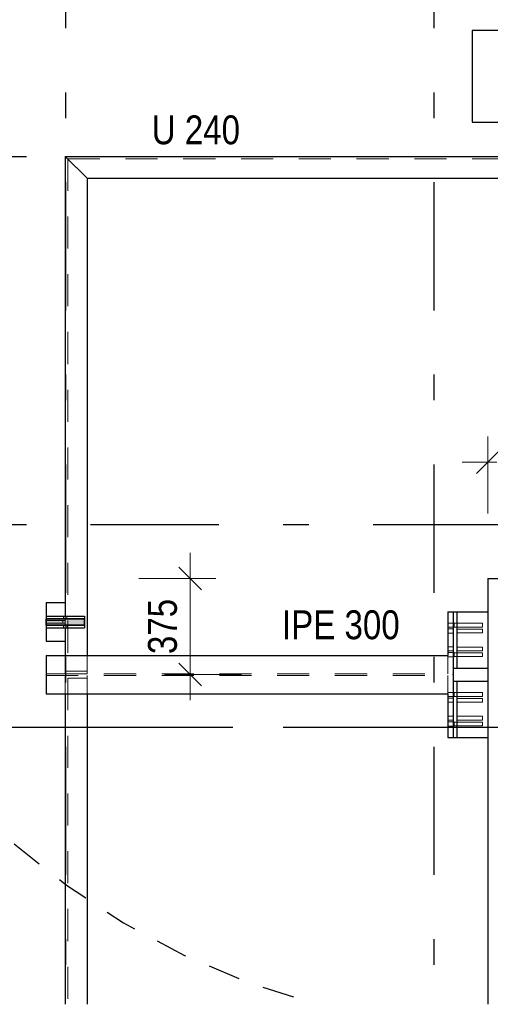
# Model space of a CAD drawing. Header units: millimetres. Extents: x -39 to 84, y 0 to 66.
# Tile 17 of 92: x -36.63 to -34.8, y 42.6 to 46.44. Entities that reach past the tile are written whole.
import ezdxf

# ---------------------------------------------------------------- set-up
doc = ezdxf.new("R2010")
doc.units = ezdxf.units.MM
doc.linetypes.add('DASHDOTX2', pattern=[2, 1, -0.5, 0, -0.5])
doc.linetypes.add('HIDDEN', pattern=[0.375, 0.25, -0.125])
for name, color, linetype, lineweight in [('Achsen', 7, 'Continuous', 20), ('Geschnittene Kanten', 7, 'Continuous', 20), ('Schraffuren', 7, 'Continuous', 20)]:
    doc.layers.add(name, color=color, linetype=linetype, lineweight=lineweight)
doc.styles.add('Arial Narrow', font='ARIALN.TTF')
doc.dimstyles.new('Arch_Strakon_dimstyle', dxfattribs={"dimtxt": 15.75, "dimasz": 1, "dimexe": 1.25, "dimexo": 0.0625, "dimgap": 1, "dimtad": 0, "dimdec": 5, "dimzin": 12, "dimdsep": 46, "dimtxsty": 'Arial Narrow', "dimblk": 'Arrowhead_Tick', "dimsah": 1, "dimcen": 0, "dimse1": 1, "dimse2": 1, "dimclrd": 6, "dimclrt": 2, "dimazin": 0, "dimtfac": 1, "dimtdec": 4, "dimtmove": 0, "dimatfit": 3, "dimldrblk": 'NONE', "dimfxl": 1, "dimtvp": 1, "dimtolj": 1, "dimtzin": 0, "dimlwd": 13, "dimarcsym": 2})

# ---------------------------------------------------------------- blocks, each defined once
blk = doc.blocks.new('Arrowhead_Tick')
at = {"color": 0, "linetype": 'Continuous', "lineweight": -2}
for p, q in [((0, 20), (0, -10)), ((-1, 0), (0, 0)), ((10, 0), (0, 0))]:
    blk.add_line(p, q, dxfattribs=at)
at = {"color": 2, "linetype": 'Continuous', "lineweight": 35}
blk.add_line((4.42, 4.42), (-4.42, -4.42), dxfattribs=at)
blk = doc.blocks.new('*D143')
at = {"layer": 'Achsen', "color": 6, "linetype": 'Continuous', "lineweight": 13}
for p, q in [((-33.9203, 45.9912), (-33.9203, 46.0012)), ((-33.9203, 45.9062), (-33.9203, 45.9812)), ((-33.9203, 45.8962), (-33.9203, 45.8862))]:
    blk.add_line(p, q, dxfattribs=at)
at = {"layer": 'Defpoints', "color": 0}
for p in [(-34.6538, 45.9812), (-33.9203, 45.9812), (-37.4581, 45.9062)]:
    blk.add_point(p, dxfattribs=at)
at = {"layer": 'Achsen', "color": 6, "lineweight": 13, "xscale": 0.01, "yscale": 0.01, "zscale": 0.01}
for p, rotation in [((-33.9203, 45.9812), 270.0000000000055), ((-33.9203, 45.9062), 90.00000000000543)]:
    blk.add_blockref('Arrowhead_Tick', p, dxfattribs=dict(at, rotation=rotation))
at = {"layer": 'Achsen', "color": 2, "lineweight": 35, "insert": (-33.9703, 46.1467), "char_height": 0.1575, "attachment_point": 5, "rotation": 90, "style": 'Arial Narrow'}
blk.add_mtext('\\A1;7{\\A1;\\H.6x;\\S5;}', dxfattribs=at)
blk = doc.blocks.new('_None')
blk = doc.blocks.new('*D179')
at = {"layer": 'Achsen', "color": 6, "linetype": 'Continuous', "lineweight": 13}
blk.add_line((-35.9703, 43.8963), (-35.9703, 44.2513), dxfattribs=at)
at = {"layer": 'Defpoints', "color": 0}
for p in [(-35.9703, 44.2613), (-34.8115, 44.2613), (-34.9465, 43.8863)]:
    blk.add_point(p, dxfattribs=at)
at = {"layer": 'Achsen', "color": 6, "lineweight": 13, "xscale": 0.01, "yscale": 0.01, "zscale": 0.01}
for p, rotation in [((-35.9703, 44.2613), 90), ((-35.9703, 43.8863), 270)]:
    blk.add_blockref('Arrowhead_Tick', p, dxfattribs=dict(at, rotation=rotation))
at = {"layer": 'Achsen', "color": 3, "lineweight": 35, "insert": (-36.0777, 44.0738), "char_height": 0.1125, "attachment_point": 5, "rotation": 90, "style": 'Arial Narrow'}
blk.add_mtext('\\A1;375', dxfattribs=at)
blk = doc.blocks.new('*D180')
at = {"layer": 'Achsen', "color": 6, "linetype": 'Continuous', "lineweight": 13}
for p, q in [((-34.8015, 44.7137), (-34.7763, 44.7137)), ((-34.4465, 44.7137), (-34.4717, 44.7137))]:
    blk.add_line(p, q, dxfattribs=at)
at = {"layer": 'Defpoints', "color": 0}
for p in [(-34.4365, 44.7137), (-34.4365, 44.3963), (-34.8115, 44.2613)]:
    blk.add_point(p, dxfattribs=at)
at = {"layer": 'Achsen', "color": 6, "lineweight": 13, "xscale": 0.01, "yscale": 0.01, "zscale": 0.01}
for p, rotation in [((-34.4365, 44.7137), 2.171258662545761e-12), ((-34.8115, 44.7137), 180.0000000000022)]:
    blk.add_blockref('Arrowhead_Tick', p, dxfattribs=dict(at, rotation=rotation))
at = {"layer": 'Achsen', "color": 3, "lineweight": 35, "insert": (-34.624, 44.7637), "char_height": 0.1125, "attachment_point": 5, "style": 'Arial Narrow'}
blk.add_mtext('\\A1;375', dxfattribs=at)

msp = doc.modelspace()

# ---------------------------------------------------------------- hatches: boundary and pattern name
at = {"layer": 'Schraffuren', "lineweight": 13, "true_color": 0x91ffff}
msp.add_hatch(color=131, dxfattribs=at).paths.add_polyline_path([(-36.3816775, 44.1041692), (-36.3816775, 44.0791692), (-36.5316775, 44.0791692), (-36.5316775, 44.1041692)])

# ---------------------------------------------------------------- linework, layer by layer
at = {"color": 3, "linetype": 'Continuous', "lineweight": 25}
for p, q in [((-34.4738247, 46.396668), (-34.8722747, 46.396668)), ((-34.8722747, 46.396668), (-34.8722747, 46.039168)), ((-34.8722747, 46.039168), (-34.4738247, 46.039168))]:
    msp.add_line(p, q, dxfattribs=at)
at = {"color": 6, "linetype": 'HIDDEN', "lineweight": 13, "ltscale": 0.5}
for p, q in [((-36.4471775, 45.8966595), (-34.4496673, 45.8966595)), ((-36.4471775, 45.8966595), (-36.4471775, 43.8998972)), ((-36.5316775, 44.0966692), (-36.4566775, 44.0966692)), ((-36.4666775, 44.0966692), (-36.4666775, 44.0866692)), ((-36.4631775, 44.1146692), (-36.4631775, 44.1046692)), ((-36.4566775, 44.1146692), (-36.4566775, 44.1046692)), ((-36.4566775, 44.1041692), (-36.4566775, 44.0791692)), ((-36.4501775, 44.1146692), (-36.4501775, 44.1046692)), ((-36.5316775, 44.0866692), (-36.4566775, 44.0866692)), ((-36.4631775, 44.0786692), (-36.4631775, 44.0686692)), ((-36.4566775, 44.0786692), (-36.4566775, 44.0686692)), ((-36.4501775, 44.0786692), (-36.4501775, 44.0686692)), ((-34.9665302, 44.0868113), (-34.9465302, 44.0868113)), ((-34.9665302, 44.0708113), (-34.9465302, 44.0708113)), ((-34.9665302, 44.0642329), (-34.9465302, 44.0642329)), ((-34.9465302, 44.0868113), (-34.9415302, 44.0868113)), ((-34.9465302, 44.0708113), (-34.9415302, 44.0708113)), ((-34.9415302, 44.0868113), (-34.9415302, 44.0862023)), ((-34.9415302, 44.0863114), (-34.9315302, 44.0863114)), ((-34.9415302, 44.0862023), (-34.9415302, 44.0844681)), ((-34.9415302, 44.0844681), (-34.9415302, 44.0818728)), ((-34.9415302, 44.0818728), (-34.9415302, 44.0788188)), ((-34.9415302, 44.0788188), (-34.9415302, 44.0757498)), ((-34.9415302, 44.0757498), (-34.9415302, 44.0731544)), ((-34.9415302, 44.0731544), (-34.9415302, 44.0714203)), ((-34.9415302, 44.0714203), (-34.9415302, 44.0708113)), ((-34.9415302, 44.0713114), (-34.9315302, 44.0713115)), ((-34.9315302, 44.0863114), (-34.8315312, 44.0863119)), ((-34.9315302, 44.0713115), (-34.8315311, 44.0713119)), ((-34.9315268, 44.0637331), (-34.8315312, 44.0637336)), ((-34.8315366, 44.0816889), (-34.8315366, 44.0841205)), ((-34.8315365, 44.0735034), (-34.8315365, 44.0759349)), ((-34.8315363, 44.0591106), (-34.8315363, 44.0615421)), ((-34.8315316, 44.0615316), (-34.8315316, 44.0631598)), ((-34.8315315, 44.0718857), (-34.8315314, 44.0735139)), ((-34.8315313, 44.08411), (-34.8315313, 44.0857382)), ((-34.8315312, 44.0863119), (-34.8315312, 44.0857439)), ((-34.8315312, 44.0857439), (-34.8315311, 44.0841205)), ((-34.8315309, 44.0735034), (-34.8315308, 44.07188)), ((-34.8315306, 44.0631655), (-34.8315306, 44.0615421)), ((-34.8315302, 44.07188), (-34.8315301, 44.0713119)), ((-34.8315296, 44.0637336), (-34.8315295, 44.0631655)), ((-34.8315295, 44.0615316), (-34.8315295, 44.0591106)), ((-34.8315295, 44.0591106), (-34.8315295, 44.056241)), ((-34.8315295, 44.056241), (-34.8315295, 44.0533703)), ((-34.8315294, 44.08411), (-34.8315294, 44.0816889)), ((-34.8315294, 44.0816889), (-34.8315294, 44.0788194)), ((-34.8315294, 44.0788194), (-34.8315294, 44.0759487)), ((-34.8315294, 44.0759487), (-34.8315294, 44.0735139)), ((-34.8315076, 44.0637336), (-34.8315076, 44.0631598)), ((-34.8315071, 44.0718857), (-34.8315071, 44.0713119)), ((-34.8315062, 44.0863119), (-34.8315062, 44.0857382)), ((-34.9665302, 44.0482329), (-34.9465302, 44.0482329)), ((-34.9315268, 44.0487331), (-34.8315311, 44.0487336)), ((-34.8315362, 44.050925), (-34.8315362, 44.0533566)), ((-34.8315318, 44.0493073), (-34.8315318, 44.0509355)), ((-34.8315303, 44.050925), (-34.8315303, 44.0493016)), ((-34.8315295, 44.0533703), (-34.8315295, 44.0509355)), ((-34.8315285, 44.0493016), (-34.8315285, 44.0487336)), ((-34.8315085, 44.0493073), (-34.8315085, 44.0487336)), ((-34.9665302, 43.9943152), (-34.9465302, 43.9943152)), ((-34.9665302, 43.9783152), (-34.9465302, 43.9783152)), ((-34.9315268, 43.9938153), (-34.8315312, 43.9938158)), ((-34.9315268, 43.9788153), (-34.8315311, 43.9788158)), ((-34.8315353, 43.9891928), (-34.8315354, 43.9916244)), ((-34.8315352, 43.9810072), (-34.8315353, 43.9834388)), ((-34.8315329, 43.9793895), (-34.8315329, 43.9810178)), ((-34.8315327, 43.9916138), (-34.8315327, 43.993242)), ((-34.8315298, 43.9916138), (-34.8315298, 43.9891928)), ((-34.8315298, 43.9891928), (-34.8315298, 43.9863232)), ((-34.8315298, 43.9863232), (-34.8315298, 43.9834525)), ((-34.8315298, 43.9834525), (-34.8315298, 43.9810178)), ((-34.8315289, 43.9932477), (-34.8315288, 43.9916244)), ((-34.8315286, 43.9810072), (-34.8315285, 43.9793839)), ((-34.8315245, 43.9938158), (-34.8315245, 43.9932477)), ((-34.8315235, 43.9793839), (-34.8315234, 43.9788158)), ((-34.8315129, 43.9793895), (-34.8315129, 43.9788158)), ((-34.831512, 43.9938158), (-34.831512, 43.993242)), ((-36.4566775, 43.9613472), (-36.4566775, 43.8998972)), ((-36.3716775, 43.9613472), (-36.3716775, 43.8998972)), ((-34.9665302, 43.9718113), (-34.9465302, 43.9718113)), ((-34.9665302, 43.9613472), (-34.9665302, 43.8898972)), ((-34.9665302, 43.9558113), (-34.9465302, 43.9558113)), ((-34.9465302, 43.9718113), (-34.9415302, 43.9718113)), ((-34.9465302, 43.9558113), (-34.9415302, 43.9558113)), ((-34.9415302, 43.9718113), (-34.9415302, 43.9712023)), ((-34.9415302, 43.9713114), (-34.9315302, 43.9713114)), ((-34.9415302, 43.9712023), (-34.9415302, 43.9694681)), ((-34.9415302, 43.9694681), (-34.9415302, 43.9668728)), ((-34.9415302, 43.9668728), (-34.9415302, 43.9638188)), ((-34.9415302, 43.9638188), (-34.9415302, 43.9607498)), ((-34.9415302, 43.9607498), (-34.9415302, 43.9581544)), ((-34.9415302, 43.9581544), (-34.9415302, 43.9564203)), ((-34.9415302, 43.9564203), (-34.9415302, 43.9558113)), ((-34.9415302, 43.9563114), (-34.9315302, 43.9563115)), ((-34.9315302, 43.9713114), (-34.8315312, 43.9713119)), ((-34.9315302, 43.9563115), (-34.8315311, 43.9563119)), ((-34.831535, 43.9666889), (-34.8315351, 43.9691205)), ((-34.8315349, 43.9585034), (-34.8315349, 43.9609349)), ((-34.8315332, 43.9568857), (-34.8315332, 43.9585139)), ((-34.831533, 43.96911), (-34.831533, 43.9707382)), ((-34.8315299, 43.96911), (-34.8315299, 43.9666889)), ((-34.8315299, 43.9666889), (-34.8315299, 43.9638194)), ((-34.8315299, 43.9638194), (-34.8315299, 43.9609487)), ((-34.8315299, 43.9609487), (-34.8315299, 43.9585139)), ((-34.8315283, 43.9707439), (-34.8315283, 43.9691205)), ((-34.831528, 43.9585034), (-34.831528, 43.95688)), ((-34.8315229, 43.9713119), (-34.8315228, 43.9707439)), ((-34.8315218, 43.95688), (-34.8315218, 43.9563119)), ((-34.8315143, 43.9568857), (-34.8315143, 43.9563119)), ((-34.8315134, 43.9713119), (-34.8315134, 43.9707382)), ((-36.5313803, 43.8898972), (-34.9665302, 43.8898972)), ((-36.5313803, 43.8827972), (-34.9665302, 43.8827972)), ((-36.4566775, 43.8998972), (-36.3716775, 43.8998972)), ((-36.4566775, 43.8996926), (-36.3716775, 43.8996926)), ((-36.4566775, 43.8996926), (-36.4566775, 43.8896926)), ((-36.4566775, 43.8896926), (-36.3716775, 43.8896926)), ((-36.4566775, 43.8827972), (-36.4566775, 43.8727972)), ((-36.4566775, 43.8727972), (-36.4566775, 43.8113472)), ((-36.4471775, 43.8727972), (-36.4471775, 42.601266)), ((-36.4471775, 43.8727972), (-36.3716775, 43.8727972)), ((-36.3716775, 43.8996926), (-36.3716775, 43.8896926)), ((-36.3716775, 43.8827972), (-36.3716775, 43.8727972)), ((-36.3716775, 43.8727972), (-36.3716775, 43.8113472)), ((-34.9665302, 43.8827972), (-34.9665302, 43.8113472)), ((-34.9665302, 43.8168113), (-34.9465302, 43.8168113)), ((-34.9665302, 43.8008113), (-34.9465302, 43.8008113)), ((-34.9665302, 43.7942329), (-34.9465302, 43.7942329)), ((-34.9465302, 43.8168113), (-34.9415302, 43.8168113)), ((-34.9465302, 43.8008113), (-34.9415302, 43.8008113)), ((-34.9415302, 43.8168113), (-34.9415302, 43.8162023)), ((-34.9415302, 43.8163114), (-34.9315302, 43.8163114)), ((-34.9415302, 43.8162023), (-34.9415302, 43.8144681)), ((-34.9415302, 43.8144681), (-34.9415302, 43.8118728)), ((-34.9415302, 43.8118728), (-34.9415302, 43.8088188)), ((-34.9415302, 43.8088188), (-34.9415302, 43.8057498)), ((-34.9415302, 43.8057498), (-34.9415302, 43.8031544)), ((-34.9415302, 43.8031544), (-34.9415302, 43.8014203)), ((-34.9415302, 43.8014203), (-34.9415302, 43.8008113)), ((-34.9415302, 43.8013114), (-34.9315302, 43.8013115)), ((-34.9315302, 43.8163114), (-34.8315312, 43.8163119)), ((-34.9315302, 43.8013115), (-34.8315311, 43.8013119)), ((-34.9315268, 43.7937331), (-34.8315312, 43.7937336)), ((-34.8315358, 43.7915316), (-34.8315357, 43.7931598)), ((-34.8315356, 43.8018857), (-34.8315356, 43.8035139)), ((-34.8315354, 43.81411), (-34.8315354, 43.8157382)), ((-34.8315329, 43.8116889), (-34.8315329, 43.8141205)), ((-34.8315328, 43.8035034), (-34.8315328, 43.8059349)), ((-34.8315326, 43.7891106), (-34.8315326, 43.7915421)), ((-34.8315306, 43.7915316), (-34.8315307, 43.7891106)), ((-34.8315307, 43.7891106), (-34.8315307, 43.786241)), ((-34.8315305, 43.81411), (-34.8315306, 43.8116889)), ((-34.8315306, 43.8116889), (-34.8315306, 43.8088194)), ((-34.8315306, 43.8088194), (-34.8315306, 43.8059487)), ((-34.8315306, 43.8059487), (-34.8315306, 43.8035139)), ((-34.8315245, 43.8157439), (-34.8315244, 43.8141205)), ((-34.8315244, 43.7937336), (-34.8315245, 43.7931598)), ((-34.8315242, 43.8035034), (-34.8315241, 43.80188)), ((-34.8315239, 43.8018857), (-34.831524, 43.8013119)), ((-34.8315239, 43.7931655), (-34.8315239, 43.7915421)), ((-34.831523, 43.8163119), (-34.8315231, 43.8157382)), ((-34.8315117, 43.8163119), (-34.8315116, 43.8157439)), ((-34.8315106, 43.80188), (-34.8315106, 43.8013119)), ((-34.83151, 43.7937336), (-34.83151, 43.7931655)), ((-34.9665302, 43.7782329), (-34.9465302, 43.7782329)), ((-34.9315268, 43.7787331), (-34.8315311, 43.7787336)), ((-34.8315359, 43.7793073), (-34.8315359, 43.7809355)), ((-34.8315325, 43.780925), (-34.8315325, 43.7833566)), ((-34.8315307, 43.786241), (-34.8315307, 43.7833703)), ((-34.8315307, 43.7833703), (-34.8315307, 43.7809355)), ((-34.8315253, 43.7793073), (-34.8315254, 43.7787336)), ((-34.8315236, 43.780925), (-34.8315236, 43.7793016)), ((-34.831509, 43.7793016), (-34.8315089, 43.7787336)), ((-34.9665302, 43.7243152), (-34.9465302, 43.7243152)), ((-34.9315268, 43.7238153), (-34.8315312, 43.7238158)), ((-34.831537, 43.7093895), (-34.831537, 43.7110178)), ((-34.8315368, 43.7216138), (-34.8315368, 43.723242)), ((-34.8315316, 43.7191928), (-34.8315317, 43.7216244)), ((-34.8315315, 43.7110072), (-34.8315316, 43.7134388)), ((-34.8315309, 43.7216138), (-34.831531, 43.7191928)), ((-34.831531, 43.7191928), (-34.831531, 43.7163232)), ((-34.831531, 43.7163232), (-34.831531, 43.7134525)), ((-34.831531, 43.7134525), (-34.831531, 43.7110178)), ((-34.8315288, 43.7238158), (-34.8315288, 43.723242)), ((-34.8315222, 43.7232477), (-34.8315221, 43.7216244)), ((-34.8315219, 43.7110072), (-34.8315218, 43.7093839)), ((-34.8315049, 43.7238158), (-34.8315049, 43.7232477)), ((-34.9665302, 43.7083152), (-34.9465302, 43.7083152)), ((-34.9665302, 43.7018113), (-34.9465302, 43.7018113)), ((-34.9665302, 43.6858113), (-34.9465302, 43.6858113)), ((-34.9465302, 43.7018113), (-34.9415302, 43.7018113)), ((-34.9465302, 43.6858113), (-34.9415302, 43.6858113)), ((-34.9415302, 43.7018113), (-34.9415302, 43.7012023)), ((-34.9415302, 43.7013114), (-34.9315302, 43.7013114)), ((-34.9415302, 43.7012023), (-34.9415302, 43.6994681)), ((-34.9415302, 43.6994681), (-34.9415302, 43.6968728)), ((-34.9415302, 43.6968728), (-34.9415302, 43.6938188)), ((-34.9415302, 43.6938188), (-34.9415302, 43.6907498)), ((-34.9415302, 43.6907498), (-34.9415302, 43.6881544)), ((-34.9415302, 43.6881544), (-34.9415302, 43.6864203)), ((-34.9415302, 43.6864203), (-34.9415302, 43.6858113)), ((-34.9415302, 43.6863114), (-34.9315302, 43.6863115)), ((-34.9315302, 43.7013114), (-34.8315312, 43.7013119)), ((-34.9315302, 43.6863115), (-34.8315311, 43.6863119)), ((-34.9315268, 43.7088153), (-34.8315311, 43.7088158)), ((-34.8315374, 43.6868857), (-34.8315373, 43.6885139)), ((-34.8315372, 43.69911), (-34.8315372, 43.7007382)), ((-34.8315313, 43.6966889), (-34.8315314, 43.6991205)), ((-34.831531, 43.69911), (-34.8315313, 43.6966889)), ((-34.8315313, 43.6966889), (-34.8315311, 43.6938194)), ((-34.8315312, 43.6885034), (-34.8315313, 43.6909349)), ((-34.8315311, 43.6938194), (-34.8315311, 43.6909487)), ((-34.8315311, 43.6909487), (-34.8315311, 43.6885139)), ((-34.8315311, 43.6868857), (-34.8315311, 43.6863119)), ((-34.8315302, 43.7013119), (-34.8315302, 43.7007382)), ((-34.8315297, 43.7093895), (-34.8315297, 43.7088158)), ((-34.8315216, 43.7007439), (-34.8315216, 43.6991205)), ((-34.8315213, 43.6885034), (-34.8315213, 43.68688)), ((-34.8315039, 43.7093839), (-34.8315039, 43.7088158)), ((-34.8315033, 43.7013119), (-34.8315033, 43.7007439)), ((-34.8315023, 43.68688), (-34.8315022, 43.6863119))]:
    msp.add_line(p, q, dxfattribs=at)
at = {"color": 2, "linetype": 'Continuous', "lineweight": 35}
for p, q in [((-36.5316775, 44.1041692), (-36.3816775, 44.1041692)), ((-36.5316775, 44.1041692), (-36.5316775, 44.0791692)), ((-36.3816775, 44.1041692), (-36.3816775, 44.0791692)), ((-36.5316775, 44.0791692), (-36.3816775, 44.0791692))]:
    msp.add_line(p, q, dxfattribs=at)
at = {"color": 3, "linetype": 'DASHDOTX2', "lineweight": 25, "ltscale": 0.5}
msp.add_line((-37.7538477, 43.6813027), (-32.9554801, 43.6813027), dxfattribs=at)
at = {"color": 9, "linetype": 'Continuous', "lineweight": 0}
msp.add_circle((-34.9465302, 43.8863472), 0.00111, dxfattribs=at)
at = {"color": 3, "linetype": 'HIDDEN', "lineweight": 25, "ltscale": 0.5}
msp.add_arc((-34.6940899, 45.4966588), 3, 91.6136657, 254.8250268, dxfattribs=at)
at = {"layer": 'Achsen', "color": 3, "linetype": 'DASHDOTX2', "lineweight": 25, "ltscale": 0.5}
for p, q in [((-36.4561296, 46.9053783), (-36.4561296, 42.601266)), ((-35.0211296, 46.9053783), (-35.0211296, 42.601266)), ((-37.4581296, 45.9062058), (8.7167657, 45.9062058)), ((-37.4581296, 44.4712058), (8.7167657, 44.4712058)), ((-37.4581296, 43.6812058), (8.7167657, 43.6812058))]:
    msp.add_line(p, q, dxfattribs=at)
at = {"layer": 'Achsen', "color": 3, "linetype": 'Continuous', "lineweight": 25}
for p, q in [((-36.3716775, 45.8211595), (-36.4566775, 45.9061595)), ((-36.4566775, 45.9061595), (-34.6643202, 45.9061595)), ((-36.4566775, 45.9061595), (-36.4566775, 44.1146692)), ((-36.3716775, 45.8211595), (-34.5115268, 45.8211595)), ((-36.3716775, 45.8211595), (-36.3716775, 43.9613472)), ((-34.8115268, 44.261306), (6.9292202, 44.261306)), ((-34.8115268, 44.261306), (-34.8115268, 43.961306)), ((-36.5316775, 44.1666692), (-36.4566775, 44.1666692)), ((-36.5316775, 44.1666692), (-36.5316775, 44.1146692)), ((-36.5316775, 44.1146692), (-36.3816775, 44.1146692)), ((-36.5316775, 44.1146692), (-36.5316775, 44.1046692)), ((-36.5316775, 44.1046692), (-36.3816775, 44.1046692)), ((-36.5316775, 44.1046692), (-36.5316775, 44.1041692)), ((-36.4566775, 44.1046692), (-36.4566775, 44.1041692)), ((-36.3816775, 44.1146692), (-36.3816775, 44.1046692)), ((-34.9665302, 44.1313472), (-34.9465302, 44.1313472)), ((-34.9665302, 44.1313472), (-34.9665302, 43.9613472)), ((-34.9465302, 44.1313472), (-34.9315302, 44.1313472)), ((-34.9465302, 44.1313472), (-34.9465302, 43.6413472)), ((-34.9315302, 44.1313472), (-34.8115268, 44.1313472)), ((-34.9315268, 44.1312968), (-34.9315268, 43.9113153)), ((-36.5316775, 44.0791692), (-36.5316775, 44.0786692)), ((-36.5316775, 44.0786692), (-36.3816775, 44.0786692)), ((-36.5316775, 44.0786692), (-36.5316775, 44.0686692)), ((-36.5316775, 44.0686692), (-36.3816775, 44.0686692)), ((-36.5316775, 44.0686692), (-36.5316775, 44.0166692)), ((-36.4566775, 44.0791692), (-36.4566775, 44.0786692)), ((-36.4566775, 44.0686692), (-36.4566775, 43.9613472)), ((-36.3816775, 44.0786692), (-36.3816775, 44.0686692)), ((-36.5316775, 44.0166692), (-36.4566775, 44.0166692)), ((-36.5313803, 43.9613472), (-34.9665302, 43.9613472)), ((-36.5313803, 43.9613472), (-36.5313803, 43.8113472)), ((-34.8115268, 43.961306), (-34.8115268, 42.601266)), ((-34.9465302, 43.9113153), (-34.9315302, 43.9113153)), ((-34.9315302, 43.9113153), (-34.8115268, 43.9113153)), ((-34.9465302, 43.8612968), (-34.9315302, 43.8612968)), ((-34.9315302, 43.8612968), (-34.8115268, 43.8612968)), ((-34.9315268, 43.8612968), (-34.9315268, 43.6413153)), ((-36.5313803, 43.8113472), (-34.9665302, 43.8113472)), ((-36.4566775, 43.8113472), (-36.4566775, 42.601266)), ((-36.3716775, 43.8113472), (-36.3716775, 42.601266)), ((-34.9665302, 43.8113472), (-34.9665302, 43.6413472)), ((-34.9665302, 43.6413472), (-34.9465302, 43.6413472)), ((-34.9465302, 43.6413472), (-34.9315302, 43.6413472)), ((-34.9315302, 43.6413472), (-34.8115268, 43.6413472))]:
    msp.add_line(p, q, dxfattribs=at)

# ---------------------------------------------------------------- texts
at = {"layer": 'Geschnittene Kanten', "color": 3, "lineweight": 25, "style": 'Arial Narrow'}
for s, p in [('U 240', (-36.1200223, 45.9531904)), ('IPE 300', (-35.6128025, 44.0242843))]:
    msp.add_text(s, height=0.1125, dxfattribs=at).set_placement(p)

# ---------------------------------------------------------------- dimensions: what is measured, and where the dimension line sits
at = {"layer": 'Achsen', "lineweight": 35}
for base, p1, p2, angle, text, override, picture, middle in [((-33.9203143, 45.9811595), (-37.4581296, 45.9062058), (-34.6538202, 45.9811595), 90, '7{\\A1;\\H.6x;\\S5;}', {"dimscale": 0.01, "dimtxt": 15.75, "dimasz": 1, "dimgap": 5, "dimtad": 0, "dimjust": 0, "dimtih": 0, "dimtoh": 0, "dimdec": 4, "dimdsep": 46, "dimtxsty": 'Arial Narrow', "dimclrd": 6, "dimclrt": 2, "dimtix": 0, "dimtofl": 255, "dimtmove": 2, "dimatfit": 2, "dimfxl": 0, "dimfxlon": 0, "dimtvp": 31.746032, "dimlwd": 13}, '*D143', (-33.9703143, 46.1467314)), ((-34.4365268, 44.7136778), (-34.8115268, 44.261306), (-34.4365268, 44.3963094), 0, '375', {"dimscale": 0.01, "dimtxt": 11.25, "dimasz": 1, "dimgap": 5, "dimtad": 0, "dimjust": 0, "dimtih": 0, "dimtoh": 0, "dimdec": 5, "dimdsep": 46, "dimtxsty": 'Arial Narrow', "dimclrd": 6, "dimclrt": 3, "dimtix": 0, "dimtofl": 255, "dimtmove": 2, "dimatfit": 2, "dimfxl": 0, "dimfxlon": 0, "dimtvp": 44.444444, "dimlwd": 13}, '*D180', (-34.6240268, 44.7636778)), ((-35.9703143, 44.261306), (-34.9465302, 43.8863472), (-34.8115268, 44.261306), 90, '375', {"dimscale": 0.01, "dimtxt": 11.25, "dimasz": 1, "dimgap": 5, "dimtad": 1, "dimjust": 0, "dimtih": 0, "dimtoh": 0, "dimdec": 6, "dimdsep": 46, "dimtxsty": 'Arial Narrow', "dimclrd": 6, "dimclrt": 3, "dimtix": 1, "dimtofl": 255, "dimtmove": 0, "dimatfit": 2, "dimfxl": 0, "dimfxlon": 0, "dimtvp": 44.444444, "dimlwd": 13}, '*D179', (-35.9703143, 44.0738266))]:
    dim = msp.add_linear_dim(base=base, p1=p1, p2=p2, angle=angle, text=text, dimstyle='Arch_Strakon_dimstyle', override=override, dxfattribs=at)
    dim.commit()
    dim.dimension.update_dxf_attribs({"geometry": picture, "text_midpoint": middle, "dimtype": 160})

doc.saveas('drawing.dxf')
